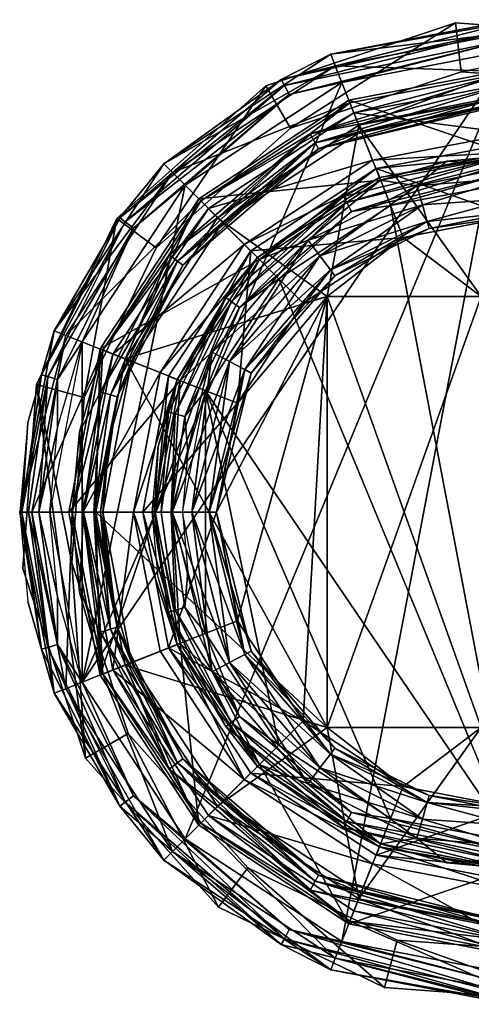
# Model space of a CAD drawing. Header units: centimetres. Extents: x -0.81 to 0.81, y -9.82 to -8.2.
# Tile 1 of 3: x -0.81 to -0.07, y -9.82 to -8.2. Entities that reach past the tile are written whole.
import ezdxf

# ---------------------------------------------------------------- set-up
doc = ezdxf.new("R2010")
doc.units = ezdxf.units.CM
doc.layers.get('0').update_dxf_attribs({"true_color": 0x5890e1})

msp = doc.modelspace()

# ---------------------------------------------------------------- meshes
at = {"color": 196, "true_color": 0x390888}
mesh = msp.add_polyface(dxfattribs=at)
corners = [(-0.084, -8.2847, 34.0349), (-0.3658, -8.3779, 34.0349), (-0.5872, -8.5752, 34.0349), (-0.7066, -8.8221, 34.0349), (-0.7266, -9.0954, 34.0349), (-0.6335, -9.3771, 34.0349), (-0.4362, -9.5986, 34.0349), (-0.4362, -9.5986, 3.5549), (-0.6335, -9.3771, 3.5549), (-0.7266, -9.0954, 3.5549), (-0.7066, -8.8221, 3.5549), (-0.5872, -8.5752, 3.5549), (-0.3658, -8.3779, 3.5549), (-0.084, -8.2847, 3.5549), (0.0934, -9.8188, 34.0349), (0.0934, -9.8188, 3.5549), (0.4064, -9.7152, 34.0349), (0.4064, -9.7153, 3.5549), (0.6526, -9.496, 34.0349), (0.6526, -9.496, 3.5549), (0.7851, -9.2218, 34.0349), (0.7851, -9.2218, 3.5549), (0.8074, -8.918, 34.0349), (0.8074, -8.918, 3.5549), (0.7039, -8.605, 34.0349), (0.7039, -8.605, 3.5549), (0.4846, -8.3588, 34.0349), (0.4846, -8.3588, 3.5549), (0.3658, -9.6448, 34.0349), (0.3658, -9.6448, 3.5549), (0.5872, -9.4475, 34.0349), (0.5872, -9.4475, 3.5549), (0.7066, -9.2006, 34.0349), (0.7066, -9.2007, 3.5549), (0.7266, -8.9273, 3.5549), (0.7266, -8.9273, 34.0349), (0.6335, -8.6456, 3.5549), (0.6335, -8.6456, 34.0349), (0.1893, -8.3047, 3.5549), (0.1893, -8.3047, 34.0349), (0.4362, -8.4241, 34.0349), (0.4362, -8.4241, 3.5549), (-0.1893, -9.718, 34.0349), (-0.1893, -9.718, 3.5549), (0.084, -9.738, 3.5549), (0.084, -9.738, 34.0349), (-0.7039, -9.4178, 34.0349), (-0.7039, -9.4178, 3.5549), (-0.8074, -9.1047, 34.0349), (-0.8074, -9.1047, 3.5549), (-0.7851, -8.8009, 34.0349), (-0.7851, -8.801, 3.5549), (-0.6526, -8.5267, 34.0349), (-0.6526, -8.5267, 3.5549), (-0.4064, -8.3075, 34.0349), (-0.4064, -8.3075, 3.5549), (0.2104, -8.2263, 3.5549), (0.2104, -8.2263, 34.0349), (-0.0934, -8.2039, 34.0349), (-0.0934, -8.204, 3.5549), (-0.2104, -9.7964, 34.0349), (-0.2104, -9.7964, 3.5549), (-0.4846, -9.6639, 3.5549), (-0.4846, -9.6639, 34.0349)]
mesh.append_faces([[corners[k] for k in face] for face in [(59, 57, 56), (42, 7, 6), (7, 5, 6), (8, 4, 5), (9, 3, 4), (10, 2, 3), (11, 1, 2), (12, 0, 1), (13, 39, 0), (46, 50, 48), (51, 47, 49), (60, 15, 14), (15, 16, 14), (17, 18, 16), (19, 20, 18), (21, 22, 20), (23, 24, 22), (25, 26, 24), (27, 57, 26), (44, 28, 29), (29, 30, 31), (31, 32, 33), (33, 35, 34), (35, 36, 34), (37, 41, 36), (41, 39, 38), (45, 43, 42), (47, 63, 46), (47, 48, 49), (49, 50, 51), (51, 52, 53), (53, 54, 55), (55, 58, 59), (13, 56, 38), (63, 61, 60)]], dxfattribs={"vtx0": -1, "color": 196})
mesh.append_faces([[corners[k] for k in face] for face in [(42, 14, 45), (14, 42, 60), (6, 60, 42), (60, 6, 63), (5, 63, 6), (63, 5, 46), (4, 46, 5), (2, 52, 3), (52, 2, 54), (1, 54, 2), (54, 1, 58), (0, 58, 1), (58, 0, 57), (39, 57, 0), (22, 35, 20), (32, 20, 35), (20, 32, 18), (30, 18, 32), (18, 30, 16), (28, 16, 30), (16, 28, 14), (57, 40, 26), (37, 26, 40), (26, 37, 24), (35, 24, 37), (24, 35, 22), (56, 13, 59), (12, 59, 13), (59, 12, 55), (11, 55, 12), (55, 11, 53), (10, 53, 11), (53, 10, 51), (9, 51, 10), (8, 47, 9), (47, 8, 62), (7, 62, 8), (62, 7, 61), (43, 61, 7), (61, 43, 15), (44, 15, 43), (15, 29, 17), (31, 17, 29), (17, 31, 19), (33, 19, 31), (19, 33, 21), (34, 21, 33), (21, 34, 23), (36, 25, 34)]], dxfattribs={"vtx0": -1, "vtx1": -1, "color": 196})
mesh.append_faces([[corners[k] for k in face] for face in [(46, 4, 50), (51, 9, 47)]], dxfattribs={"vtx0": -1, "vtx1": -1, "vtx2": -1, "color": 196})
mesh.append_faces([[corners[k] for k in face] for face in [(57, 39, 40), (15, 44, 29), (36, 27, 25), (41, 56, 27)]], dxfattribs={"vtx0": -1, "vtx2": -1, "color": 196})
mesh.append_faces([[corners[k] for k in face] for face in [(3, 50, 4), (50, 3, 52)]], dxfattribs={"vtx1": -1, "color": 196})
mesh.append_faces([[corners[k] for k in face] for face in [(28, 45, 14), (25, 23, 34), (36, 41, 27)]], dxfattribs={"vtx1": -1, "vtx2": -1, "color": 196})
mesh.append_faces([[corners[k] for k in face] for face in [(42, 43, 7), (7, 8, 5), (8, 9, 4), (9, 10, 3), (10, 11, 2), (11, 12, 1), (12, 13, 0), (13, 38, 39), (41, 38, 56), (60, 61, 15), (15, 17, 16), (17, 19, 18), (19, 21, 20), (21, 23, 22), (23, 25, 24), (25, 27, 26), (27, 56, 57), (44, 45, 28), (29, 28, 30), (31, 30, 32), (33, 32, 35), (35, 37, 36), (37, 40, 41), (41, 40, 39), (45, 44, 43), (47, 62, 63), (47, 46, 48), (49, 48, 50), (51, 50, 52), (53, 52, 54), (55, 54, 58), (59, 58, 57), (63, 62, 61)]], dxfattribs={"vtx2": -1, "color": 196})
mesh = msp.add_polyface(dxfattribs=at)
corners = [(-0.3809, -8.2972, 34.4019), (0, -8.2131, 34.419), (0, -8.202, 34.4019), (-0.3756, -8.307, 34.419), (0, -8.23, 34.4304), (-0.3677, -8.3219, 34.4304), (-0.2992, -8.2557, 34.3834), (0, -8.1986, 34.3834), (0, -8.2484, 34.4342), (-0.2808, -8.302, 34.4342), (-0.2674, -8.3359, 34.0349), (-0.2917, -8.2746, 34.0349), (0, -8.2849, 34.0349), (0, -8.2189, 34.0349), (-0.23, -8.4304, 32.5109), (-0.2608, -8.3526, 32.5109), (0, -8.3865, 32.5109), (0, -8.3028, 32.5109), (-0.2187, -8.4589, 34.2659), (-0.4419, -8.5695, 32.5109), (0, -8.4171, 34.2659), (-0.2992, -8.2557, 34.0553), (0, -8.1986, 34.0553), (-0.2487, -8.3832, 33.9333), (-0.4777, -8.5336, 33.9841), (-0.2487, -8.3832, 33.9841), (0, -8.3357, 33.9333), (0, -8.3357, 33.9841), (-0.2674, -8.3359, 32.6125), (-0.2674, -8.3359, 33.8825), (0, -8.2849, 32.6125), (0, -8.2849, 33.8825), (-0.3196, -8.412, 34.0028), (0, -8.3209, 34.0201), (0, -8.3322, 34.0028), (-0.3249, -8.4021, 34.0201), (0, -8.3036, 34.0314), (-0.333, -8.3869, 34.0314), (-0.333, -8.3869, 33.8861), (0, -8.3209, 33.8974), (0, -8.3036, 33.8861), (-0.3249, -8.4021, 33.8974), (0, -8.3322, 33.9146), (-0.3196, -8.412, 33.9146), (-0.2647, -8.5151, 34.3121), (0, -8.4321, 34.3009), (0, -8.4489, 34.3121), (-0.2726, -8.5002, 34.3009), (0, -8.421, 34.2842), (-0.2779, -8.4904, 34.2842), (-0.4202, -8.5911, 34.2659), (-0.3848, -8.6266, 34.3158), (-0.2003, -8.5055, 34.3158), (0, -8.4673, 34.3158)]
mesh.append_faces([[corners[k] for k in face] for face in [(0, 1, 2), (1, 0, 3), (3, 4, 1), (4, 3, 5), (6, 0, 2), (6, 2, 7), (8, 4, 9), (9, 4, 5), (10, 11, 12), (12, 11, 13), (14, 15, 16), (16, 15, 17), (18, 19, 14), (18, 14, 20), (20, 14, 16), (7, 21, 6), (21, 7, 22), (21, 13, 11), (13, 21, 22), (23, 24, 25), (23, 25, 26), (26, 25, 27), (28, 29, 30), (30, 29, 31), (15, 28, 30), (15, 30, 17), (32, 33, 34), (33, 32, 35), (35, 36, 33), (36, 35, 37), (37, 10, 12), (37, 12, 36), (34, 27, 25), (34, 25, 32), (38, 39, 40), (39, 38, 41), (41, 42, 39), (42, 41, 43), (43, 23, 26), (43, 26, 42), (29, 38, 31), (31, 38, 40), (44, 45, 46), (45, 44, 47), (47, 48, 45), (48, 47, 49), (20, 48, 18), (18, 48, 49), (18, 49, 50), (51, 44, 52), (52, 44, 46), (52, 46, 53)]], dxfattribs={"color": 196})
mesh = msp.add_polyface(dxfattribs=at)
corners = [(-0.6475, -8.5258, 34.4019), (-0.3756, -8.307, 34.419), (-0.3809, -8.2972, 34.4019), (-0.6386, -8.5324, 34.419), (-0.3677, -8.3219, 34.4304), (-0.6251, -8.5425, 34.4304), (-0.7557, -8.7122, 34.3834), (-0.5748, -8.4366, 34.3834), (-0.2992, -8.2557, 34.3834), (-0.2808, -8.302, 34.4342), (-0.5395, -8.4719, 34.4342), (-0.7094, -8.7305, 34.4342), (-0.5137, -8.4977, 34.0349), (-0.7368, -8.7197, 34.0349), (-0.5603, -8.451, 34.0349), (-0.2674, -8.3359, 34.0349), (-0.2917, -8.2746, 34.0349), (-0.4419, -8.5695, 32.5109), (-0.501, -8.5104, 32.5109), (-0.23, -8.4304, 32.5109), (-0.2608, -8.3526, 32.5109), (-0.4202, -8.5911, 34.2659), (-0.2187, -8.4589, 34.2659), (-0.2992, -8.2557, 34.0553), (-0.5748, -8.4366, 34.0553), (-0.7557, -8.7122, 34.0553), (-0.4777, -8.5336, 33.9333), (-0.4777, -8.5336, 33.9841), (-0.2487, -8.3832, 33.9333), (-0.5137, -8.4977, 33.8825), (-0.2674, -8.3359, 32.6125), (-0.5137, -8.4977, 32.6125), (-0.6754, -8.744, 33.8825), (-0.2674, -8.3359, 33.8825), (-0.6754, -8.744, 32.6125), (-0.5434, -8.6038, 34.0028), (-0.3249, -8.4021, 34.0201), (-0.3196, -8.412, 34.0028), (-0.5524, -8.597, 34.0201), (-0.333, -8.3869, 34.0314), (-0.5662, -8.5867, 34.0314), (-0.6754, -8.744, 34.0349), (-0.2487, -8.3832, 33.9841), (-0.5662, -8.5867, 33.8861), (-0.3249, -8.4021, 33.8974), (-0.333, -8.3869, 33.8861), (-0.5524, -8.597, 33.8974), (-0.3196, -8.412, 33.9146), (-0.5434, -8.6038, 33.9146), (-0.45, -8.6739, 34.3121), (-0.2726, -8.5002, 34.3009), (-0.2647, -8.5151, 34.3121), (-0.4634, -8.6638, 34.3009), (-0.2779, -8.4904, 34.2842), (-0.4723, -8.6571, 34.2842), (-0.3848, -8.6266, 34.3158)]
mesh.append_faces([[corners[k] for k in face] for face in [(0, 1, 2), (1, 0, 3), (3, 4, 1), (4, 3, 5), (6, 0, 7), (7, 0, 2), (7, 2, 8), (9, 4, 10), (10, 4, 5), (10, 5, 11), (12, 13, 14), (12, 14, 15), (15, 14, 16), (17, 18, 19), (19, 18, 20), (21, 17, 22), (8, 23, 24), (8, 24, 7), (7, 24, 25), (23, 16, 24), (24, 16, 14), (24, 14, 25), (26, 27, 28), (29, 30, 31), (29, 31, 32), (30, 29, 33), (18, 34, 31), (18, 31, 20), (20, 31, 30), (35, 36, 37), (36, 35, 38), (38, 39, 36), (39, 38, 40), (40, 41, 12), (40, 12, 39), (39, 12, 15), (37, 42, 27), (37, 27, 35), (43, 44, 45), (44, 43, 46), (46, 47, 44), (47, 46, 48), (48, 26, 47), (47, 26, 28), (32, 43, 29), (29, 43, 45), (29, 45, 33), (49, 50, 51), (52, 53, 50), (53, 52, 54), (21, 53, 54), (55, 49, 51)]], dxfattribs={"color": 196})
mesh = msp.add_polyface(dxfattribs=at)
corners = [(-0.5395, -8.4719, 34.4342), (-0.7094, -9.2922, 34.4342), (-0.2808, -8.302, 34.4342), (0, -8.2484, 34.4342), (-0.6754, -8.744, 34.0349), (-0.7368, -8.7197, 34.0349), (-0.5137, -8.4977, 34.0349), (0, -9.5554, 34.3158), (-0.5059, -8.8111, 34.3158), (-0.3848, -8.6266, 34.3158), (-0.2003, -8.5055, 34.3158), (0, -8.4673, 34.3158), (-0.6248, -9.0114, 32.5109), (-0.7086, -9.0114, 32.5109), (-0.5809, -8.7813, 32.5109), (-0.6588, -8.7506, 32.5109), (-0.4419, -8.5695, 32.5109), (-0.501, -8.5104, 32.5109), (-0.5525, -8.7926, 34.2659), (-0.4202, -8.5911, 34.2659), (-0.5943, -9.0114, 34.2659), (-0.6282, -8.7626, 33.9333), (-0.6756, -9.0114, 33.9841), (-0.6282, -8.7626, 33.9841), (-0.4777, -8.5336, 33.9333), (-0.4777, -8.5336, 33.9841), (-0.6754, -8.744, 33.8825), (-0.5137, -8.4977, 32.6125), (-0.6754, -8.744, 32.6125), (-0.6521, -8.8212, 34.0028), (-0.5524, -8.597, 34.0201), (-0.5434, -8.6038, 34.0028), (-0.6629, -8.818, 34.0201), (-0.5662, -8.5867, 34.0314), (-0.6794, -8.8132, 34.0314), (-0.6794, -8.8132, 33.8861), (-0.5524, -8.597, 33.8974), (-0.5662, -8.5867, 33.8861), (-0.6629, -8.818, 33.8974), (-0.5434, -8.6038, 33.9146), (-0.6521, -8.8212, 33.9146), (-0.6644, -8.8884, 33.9333), (-0.5399, -8.8539, 34.3121), (-0.4634, -8.6638, 34.3009), (-0.45, -8.6739, 34.3121), (-0.5561, -8.8492, 34.3009), (-0.4723, -8.6571, 34.2842), (-0.5668, -8.8461, 34.2842), (-0.2726, -8.5002, 34.3009), (-0.5843, -8.9033, 34.2659), (-0.5904, -9.0114, 34.2842), (-0.5792, -9.0114, 34.3009), (-0.5625, -9.0114, 34.3121), (-0.535, -8.9124, 34.3158), (-0.5441, -9.0114, 34.3158)]
mesh.append_faces([[corners[k] for k in face] for face in [(0, 1, 2), (2, 1, 3), (4, 5, 6), (7, 8, 9), (7, 9, 10), (7, 10, 11), (12, 13, 14), (14, 15, 16), (16, 15, 17), (18, 12, 14), (18, 14, 19), (19, 14, 16), (12, 18, 20), (21, 22, 23), (21, 23, 24), (24, 23, 25), (26, 27, 28), (15, 28, 17), (29, 30, 31), (30, 29, 32), (32, 33, 30), (33, 32, 34), (34, 4, 33), (31, 25, 23), (31, 23, 29), (35, 36, 37), (36, 35, 38), (38, 39, 36), (39, 38, 40), (40, 41, 21), (40, 21, 39), (39, 21, 24), (26, 35, 37), (42, 43, 44), (43, 42, 45), (45, 46, 43), (46, 45, 47), (48, 44, 43), (19, 46, 18), (18, 46, 47), (18, 47, 49), (49, 47, 50), (50, 47, 51), (51, 47, 45), (51, 45, 52), (52, 45, 42), (52, 42, 53), (53, 42, 8), (8, 42, 44), (8, 44, 9), (49, 50, 20), (52, 53, 54)]], dxfattribs={"color": 196})
mesh = msp.add_polyface(dxfattribs=at)
corners = [(0, -8.2484, 34.4342), (-0.7094, -9.2922, 34.4342), (-0.5395, -9.5509, 34.4342), (-0.2808, -9.7207, 34.4342), (0, -9.7743, 34.4342), (-0.5434, -9.4189, 34.0028), (-0.6629, -9.2047, 34.0201), (-0.6521, -9.2016, 34.0028), (-0.5524, -9.4257, 34.0201), (-0.6794, -9.2095, 34.0314), (-0.5662, -9.4361, 34.0314), (-0.6754, -9.2788, 34.0349), (-0.6282, -9.2601, 33.9841), (-0.4777, -9.4891, 33.9841), (-0.5662, -9.4361, 33.8861), (-0.6629, -9.2047, 33.8974), (-0.6794, -9.2095, 33.8861), (-0.5524, -9.4257, 33.8974), (-0.6521, -9.2016, 33.9146), (-0.5434, -9.4189, 33.9146), (-0.5137, -9.5251, 33.8825), (-0.6754, -9.2788, 33.8825), (-0.4777, -9.4891, 33.9333), (-0.6282, -9.2601, 33.9333), (-0.5059, -9.2116, 34.3158), (-0.5059, -8.8111, 34.3158), (-0.3848, -9.3961, 34.3158), (-0.2003, -9.5172, 34.3158), (0, -9.5554, 34.3158), (-0.5441, -9.0114, 34.3158), (-0.6588, -9.2722, 32.5109), (-0.5809, -9.2414, 32.5109), (-0.4419, -9.4532, 32.5109), (-0.501, -9.5124, 32.5109), (-0.6248, -9.0114, 32.5109), (-0.2647, -9.5076, 34.3121), (-0.4634, -9.3589, 34.3009), (-0.45, -9.3488, 34.3121), (-0.5561, -9.1735, 34.3009), (-0.5399, -9.1688, 34.3121), (-0.5668, -9.1767, 34.2842), (-0.4723, -9.3656, 34.2842), (-0.5904, -9.0114, 34.2842), (-0.5792, -9.0114, 34.3009), (-0.5625, -9.0114, 34.3121), (-0.535, -9.1103, 34.3158), (-0.4202, -9.4316, 34.2659), (-0.5525, -9.2301, 34.2659), (-0.5843, -9.1195, 34.2659), (-0.5943, -9.0114, 34.2659), (-0.6754, -9.2788, 32.6125), (-0.5137, -9.5251, 32.6125)]
mesh.append_faces([[corners[k] for k in face] for face in [(0, 1, 2), (0, 2, 3), (0, 3, 4), (5, 6, 7), (6, 5, 8), (8, 9, 6), (9, 8, 10), (10, 11, 9), (7, 12, 5), (5, 12, 13), (14, 15, 16), (15, 14, 17), (17, 18, 15), (18, 17, 19), (20, 14, 21), (21, 14, 16), (19, 22, 23), (19, 23, 18), (24, 25, 26), (26, 25, 27), (27, 25, 28), (25, 24, 29), (30, 31, 32), (30, 32, 33), (30, 34, 31), (35, 36, 37), (37, 38, 39), (38, 37, 36), (36, 40, 38), (40, 36, 41), (38, 42, 43), (38, 43, 44), (38, 44, 39), (39, 44, 45), (39, 45, 24), (39, 24, 37), (37, 24, 26), (41, 46, 47), (41, 47, 40), (40, 47, 48), (40, 48, 49), (40, 49, 42), (45, 44, 29), (42, 38, 40), (34, 49, 47), (34, 47, 31), (31, 47, 32), (32, 47, 46), (22, 13, 23), (23, 13, 12), (21, 50, 20), (30, 51, 50)]], dxfattribs={"color": 196})
mesh = msp.add_polyface(dxfattribs=at)
corners = [(0, -8.4018, 2.1529), (0, -8.5237, 2.0309), (-0.2244, -8.4445, 2.1529), (-0.2244, -8.4445, 3.3517), (0, -8.4018, 3.3517), (0, -8.4221, 3.3517), (0.2169, -8.4634, 3.3517), (-0.2169, -8.4634, 3.3517), (0.1571, -8.473, 3.3558), (0.1072, -8.4319, 3.3517), (0, -8.4406, 3.3535), (0, -8.4595, 3.3588), (0.1479, -8.5042, 3.3721), (0, -8.4939, 3.3815), (0, -8.4406, 3.5532), (0.1072, -8.4319, 3.5549), (0.1571, -8.473, 3.5509), (0, -8.4595, 3.5478), (0.1479, -8.5042, 3.5346), (0, -8.4939, 3.5252), (0, -8.4221, 3.5549), (0, -8.3243, 5.0789), (-0.0508, -8.6558, 5.0789), (0.2529, -8.3725, 5.0789), (-0.2529, -8.3725, 5.0789), (-0.2169, -8.4634, 3.5549), (-0.2692, -8.3313, 3.5549), (0, -8.2799, 3.5549), (0.2169, -8.4634, 3.5549), (0, -8.2799, 4.5709), (0.2272, -8.316, 4.5709), (-0.2692, -8.3313, 4.5709), (0.2244, -8.4445, 2.1529), (0.2244, -8.4445, 3.3517), (0.2692, -8.3313, 3.5549), (-0.1571, -8.473, 3.5509), (-0.1072, -8.4319, 3.5549), (-0.1479, -8.5042, 3.5346), (-0.1479, -8.5042, 3.3721), (-0.1571, -8.473, 3.3558), (-0.1072, -8.4319, 3.3517)]
mesh.append_faces([[corners[k] for k in face] for face in [(0, 1, 2), (3, 4, 2), (0, 2, 4), (4, 3, 5), (6, 4, 5), (7, 5, 3), (8, 9, 10), (11, 8, 10), (12, 8, 11), (13, 12, 11), (14, 15, 16), (17, 14, 16), (18, 17, 16), (19, 17, 18), (20, 15, 14), (5, 10, 9), (21, 22, 23), (24, 22, 21), (20, 25, 26), (27, 20, 26), (28, 20, 27), (29, 21, 30), (24, 21, 29), (31, 24, 29), (29, 27, 31), (26, 31, 27), (0, 32, 1), (4, 33, 0), (27, 29, 34), (35, 36, 14), (17, 35, 14), (37, 35, 17), (19, 37, 17), (11, 38, 13), (39, 38, 11), (10, 39, 11), (40, 39, 10), (5, 40, 10), (7, 39, 40), (25, 36, 35), (20, 14, 36)]], dxfattribs={"color": 196})
mesh = msp.add_polyface(dxfattribs=at)
corners = [(-0.3448, -8.6665, 2.0309), (-0.1795, -8.5579, 2.0309), (-0.3048, -8.6558, 2.0309), (-0.4534, -8.8318, 2.0309), (-0.4311, -8.5803, 2.1529), (-0.2244, -8.4445, 2.1529), (-0.2244, -8.4445, 3.3517), (-0.4311, -8.5803, 3.3517), (-0.5668, -8.7869, 2.1529), (-0.4167, -8.5947, 3.3517), (-0.2169, -8.4634, 3.3517), (-0.5479, -8.7945, 3.3517), (-0.4859, -8.5255, 5.0789), (-0.6389, -8.7585, 5.0789), (-0.3048, -8.6558, 5.0789), (-0.2529, -8.3725, 5.0789), (-0.4167, -8.5947, 3.5549), (-0.5479, -8.7945, 3.5549), (-0.6801, -8.7421, 3.5549), (-0.5172, -8.4941, 3.5549), (-0.2169, -8.4634, 3.5549), (-0.2692, -8.3313, 3.5549), (-0.2692, -8.3313, 4.5709), (-0.5172, -8.4941, 4.5709), (-0.6801, -8.7421, 4.5709), (-0.3365, -8.5627, 3.3558), (-0.4949, -8.7474, 3.3558), (-0.317, -8.5887, 3.3721), (-0.4661, -8.7628, 3.3721), (-0.2998, -8.6117, 3.4055), (-0.4408, -8.7763, 3.4055), (-0.2926, -8.6212, 3.4533), (-0.4303, -8.7819, 3.4533), (-0.2998, -8.6117, 3.5012), (-0.4408, -8.7763, 3.5012), (-0.317, -8.5887, 3.5346), (-0.4661, -8.7628, 3.5346), (-0.3365, -8.5627, 3.5509), (-0.4949, -8.7474, 3.5509), (-0.1479, -8.5042, 3.3721), (-0.1571, -8.473, 3.5509)]
mesh.append_faces([[corners[k] for k in face] for face in [(0, 1, 2), (0, 3, 4), (1, 0, 4), (5, 1, 4), (4, 6, 5), (7, 6, 4), (8, 7, 4), (9, 10, 6), (7, 9, 6), (11, 9, 7), (12, 13, 14), (12, 14, 15), (16, 17, 18), (19, 16, 18), (20, 16, 19), (21, 20, 19), (12, 15, 22), (23, 12, 22), (13, 12, 23), (24, 13, 23), (23, 22, 21), (19, 23, 21), (24, 23, 19), (18, 24, 19), (25, 26, 27), (28, 27, 26), (27, 28, 29), (29, 30, 31), (31, 32, 33), (33, 34, 35), (36, 35, 34), (35, 36, 37), (38, 37, 36), (27, 39, 25), (37, 40, 35), (9, 25, 10), (26, 25, 9), (11, 26, 9), (16, 20, 37), (38, 16, 37), (17, 16, 38)]], dxfattribs={"color": 196})
mesh = msp.add_polyface(dxfattribs=at)
corners = [(-0.3048, -8.6558, 1.9801), (-0.0508, -8.6558, 1.9801), (-0.3048, -9.367, 1.9801), (-0.3048, -8.6558, 2.0309), (-0.0508, -8.6558, 2.0309), (-0.0508, -9.367, 2.0309), (0, -8.5237, 2.0309), (0.1795, -8.5579, 2.0309), (-0.1795, -8.5579, 2.0309), (-0.2244, -8.4445, 2.1529), (-0.0508, -8.6558, 5.1297), (-0.3048, -8.6558, 5.1297), (-0.0508, -9.367, 5.1297), (-0.0508, -8.6558, 5.0789), (-0.0508, -9.367, 5.0789), (-0.3048, -8.6558, 5.0789), (0.1399, -8.5317, 3.4055), (0.1479, -8.5042, 3.3721), (0, -8.4939, 3.3815), (0, -8.5166, 3.4159), (0, -8.5237, 3.4533), (0.1366, -8.5432, 3.4533), (0.1399, -8.5317, 3.5012), (0, -8.4939, 3.5252), (0.1479, -8.5042, 3.5346), (0, -8.5166, 3.4907), (-0.2529, -8.3725, 5.0789), (-0.1571, -8.473, 3.3558), (-0.3365, -8.5627, 3.3558), (-0.1479, -8.5042, 3.3721), (-0.317, -8.5887, 3.3721), (-0.1399, -8.5317, 3.4055), (-0.2998, -8.6117, 3.4055), (-0.1366, -8.5432, 3.4533), (-0.2926, -8.6212, 3.4533), (-0.1399, -8.5317, 3.5012), (-0.2998, -8.6117, 3.5012), (-0.1479, -8.5042, 3.5346), (-0.317, -8.5887, 3.5346), (-0.1571, -8.473, 3.5509), (-0.2169, -8.4634, 3.3517), (-0.3365, -8.5627, 3.5509), (-0.2169, -8.4634, 3.5549)]
mesh.append_faces([[corners[k] for k in face] for face in [(0, 1, 2), (3, 4, 0), (1, 0, 4), (4, 5, 1), (6, 7, 4), (8, 6, 4), (3, 8, 4), (6, 8, 9), (10, 11, 12), (13, 10, 14), (13, 15, 10), (11, 10, 15), (16, 17, 18), (19, 16, 18), (20, 16, 19), (21, 16, 20), (22, 23, 24), (25, 23, 22), (21, 25, 22), (20, 25, 21), (15, 13, 26), (27, 28, 29), (29, 30, 31), (32, 31, 30), (31, 32, 33), (34, 33, 32), (33, 34, 35), (36, 35, 34), (35, 36, 37), (38, 37, 36), (37, 38, 39), (35, 37, 23), (25, 35, 23), (33, 35, 25), (20, 33, 25), (19, 33, 20), (31, 33, 19), (18, 31, 19), (29, 31, 18), (28, 27, 40), (41, 42, 39)]], dxfattribs={"color": 196})
mesh = msp.add_polyface(dxfattribs=at)
corners = [(-0.7094, -8.7305, 34.4342), (-0.7094, -9.2922, 34.4342), (-0.5395, -8.4719, 34.4342), (-0.7629, -9.0114, 34.4342), (-0.7769, -8.7848, 34.4019), (-0.6386, -8.5324, 34.419), (-0.6475, -8.5258, 34.4019), (-0.7664, -8.7878, 34.419), (-0.6251, -8.5425, 34.4304), (-0.7501, -8.7926, 34.4304), (-0.7814, -9.0114, 34.4304), (-0.7983, -9.0114, 34.419), (-0.8093, -9.0114, 34.4019), (-0.7992, -8.8634, 34.3834), (-0.7557, -8.7122, 34.3834), (-0.8128, -9.0114, 34.3834), (-0.7502, -8.8726, 34.4342), (-0.7264, -9.0114, 34.0349), (-0.7925, -9.0114, 34.0349), (-0.6754, -8.744, 34.0349), (-0.7368, -8.7197, 34.0349), (-0.5809, -8.7813, 32.5109), (-0.7086, -9.0114, 32.5109), (-0.6588, -8.7506, 32.5109), (-0.5748, -8.4366, 34.3834), (-0.7557, -8.7122, 34.0553), (-0.8128, -9.0114, 34.0553), (-0.5603, -8.451, 34.0349), (-0.6756, -9.0114, 33.9333), (-0.6756, -9.0114, 33.9841), (-0.6282, -8.7626, 33.9333), (-0.6754, -8.744, 33.8825), (-0.6754, -8.744, 32.6125), (-0.7264, -9.0114, 32.6125), (-0.7264, -9.0114, 33.8825), (-0.6794, -8.8132, 34.0314), (-0.6905, -9.0114, 34.0201), (-0.7077, -9.0114, 34.0314), (-0.7143, -8.8792, 34.0349), (-0.6629, -8.818, 34.0201), (-0.6521, -8.8212, 34.0028), (-0.6792, -9.0114, 34.0028), (-0.6282, -8.7626, 33.9841), (-0.6644, -8.8884, 33.9841), (-0.6629, -8.818, 33.8974), (-0.7077, -9.0114, 33.8861), (-0.6905, -9.0114, 33.8974), (-0.6521, -8.8212, 33.9146), (-0.6792, -9.0114, 33.9146), (-0.6644, -8.8884, 33.9333), (-0.6794, -8.8132, 33.8861), (-0.7143, -8.8792, 33.8825)]
mesh.append_faces([[corners[k] for k in face] for face in [(0, 1, 2), (1, 0, 3), (4, 5, 6), (5, 4, 7), (7, 8, 5), (8, 7, 9), (10, 7, 11), (11, 7, 12), (12, 7, 4), (12, 4, 13), (13, 4, 14), (14, 4, 6), (12, 13, 15), (0, 8, 9), (0, 9, 16), (16, 9, 10), (16, 10, 3), (7, 10, 9), (17, 18, 19), (19, 18, 20), (21, 22, 23), (24, 25, 14), (14, 25, 26), (14, 26, 15), (25, 27, 20), (25, 20, 26), (26, 20, 18), (28, 29, 30), (31, 32, 33), (31, 33, 34), (22, 33, 23), (23, 33, 32), (35, 36, 37), (35, 37, 38), (35, 38, 19), (36, 39, 40), (36, 40, 41), (40, 42, 43), (40, 43, 41), (41, 43, 29), (38, 37, 17), (36, 35, 39), (44, 45, 46), (44, 46, 47), (47, 46, 48), (47, 48, 49), (49, 48, 28), (45, 50, 51), (45, 51, 34), (51, 50, 31), (45, 44, 50)]], dxfattribs={"color": 196})
mesh = msp.add_polyface(dxfattribs=at)
corners = [(-0.3048, -8.6558, 1.9801), (-0.3048, -9.367, 1.9801), (-0.3048, -8.6558, 2.0309), (-0.4534, -8.8318, 2.0309), (-0.3448, -8.6665, 2.0309), (-0.4877, -9.0114, 2.0309), (-0.4534, -9.1909, 2.0309), (-0.6096, -9.0114, 2.1529), (-0.5668, -8.7869, 2.1529), (-0.4311, -8.5803, 2.1529), (-0.5668, -8.7869, 3.3517), (-0.4311, -8.5803, 3.3517), (-0.6096, -9.0114, 3.3517), (-0.5479, -8.7945, 3.3517), (-0.5893, -9.0114, 3.3517), (-0.3048, -8.6558, 5.1297), (-0.3048, -8.6558, 5.0789), (-0.3048, -9.367, 5.1297), (-0.6389, -8.7585, 5.0789), (-0.6871, -9.0114, 5.0789), (-0.3048, -9.367, 5.0789), (-0.5479, -8.7945, 3.5549), (-0.5893, -9.0114, 3.5549), (-0.7315, -9.0114, 3.5549), (-0.6801, -8.7421, 3.5549), (-0.6801, -8.7421, 4.5709), (-0.7315, -9.0114, 4.5709), (-0.4949, -8.7474, 3.3558), (-0.5608, -9.0114, 3.3558), (-0.4661, -8.7628, 3.3721), (-0.5283, -9.0114, 3.3721), (-0.4408, -8.7763, 3.4055), (-0.4997, -9.0114, 3.4055), (-0.2998, -8.6117, 3.4055), (-0.4303, -8.7819, 3.4533), (-0.4877, -9.0114, 3.4533), (-0.2926, -8.6212, 3.4533), (-0.4408, -8.7763, 3.5012), (-0.4997, -9.0114, 3.5012), (-0.2998, -8.6117, 3.5012), (-0.4661, -8.7628, 3.5346), (-0.5283, -9.0114, 3.5346), (-0.4949, -8.7474, 3.5509), (-0.5608, -9.0114, 3.5509)]
mesh.append_faces([[corners[k] for k in face] for face in [(0, 1, 2), (3, 4, 2), (5, 3, 2), (6, 5, 2), (3, 5, 7), (8, 3, 7), (9, 3, 8), (10, 11, 8), (7, 10, 8), (12, 10, 7), (10, 13, 11), (14, 13, 10), (12, 14, 10), (15, 16, 17), (18, 19, 20), (16, 18, 20), (21, 22, 23), (24, 21, 23), (19, 18, 25), (26, 19, 25), (26, 25, 24), (23, 26, 24), (27, 28, 29), (30, 29, 28), (29, 30, 31), (32, 31, 30), (31, 33, 29), (31, 32, 34), (35, 34, 32), (34, 36, 31), (34, 35, 37), (38, 37, 35), (37, 39, 34), (37, 38, 40), (41, 40, 38), (40, 41, 42), (43, 42, 41), (14, 27, 13), (28, 27, 14), (43, 21, 42), (22, 21, 43)]], dxfattribs={"color": 196})
mesh = msp.add_polyface(dxfattribs=at)
corners = [(-0.3048, -9.367, 2.0309), (-0.3048, -8.6558, 2.0309), (-0.3048, -9.367, 1.9801), (-0.3448, -9.3562, 2.0309), (-0.4534, -9.1909, 2.0309), (-0.5668, -9.2358, 2.1529), (-0.4877, -9.0114, 2.0309), (-0.6096, -9.0114, 2.1529), (-0.6096, -9.0114, 3.3517), (-0.5668, -9.2358, 3.3517), (-0.4311, -9.4425, 3.3517), (-0.5479, -9.2283, 3.3517), (-0.5893, -9.0114, 3.3517), (-0.4167, -9.428, 3.3517), (-0.3048, -9.367, 5.0789), (-0.3048, -9.367, 5.1297), (-0.3048, -8.6558, 5.0789), (-0.6871, -9.0114, 5.0789), (-0.6389, -9.2643, 5.0789), (-0.5893, -9.0114, 3.5549), (-0.5479, -9.2283, 3.5549), (-0.6801, -9.2806, 3.5549), (-0.7315, -9.0114, 3.5549), (-0.7315, -9.0114, 4.5709), (-0.6801, -9.2806, 4.5709), (-0.5608, -9.0114, 3.3558), (-0.4949, -9.2753, 3.3558), (-0.5283, -9.0114, 3.3721), (-0.4661, -9.26, 3.3721), (-0.4997, -9.0114, 3.4055), (-0.4408, -9.2465, 3.4055), (-0.2998, -9.4111, 3.4055), (-0.4303, -9.2409, 3.4533), (-0.4877, -9.0114, 3.4533), (-0.2926, -9.4015, 3.4533), (-0.4408, -9.2465, 3.5012), (-0.4997, -9.0114, 3.5012), (-0.2998, -9.4111, 3.5012), (-0.4661, -9.26, 3.5346), (-0.5283, -9.0114, 3.5346), (-0.5608, -9.0114, 3.5509), (-0.4949, -9.2753, 3.5509), (-0.4167, -9.428, 3.5549)]
mesh.append_faces([[corners[k] for k in face] for face in [(0, 1, 2), (3, 4, 1), (0, 3, 1), (4, 3, 5), (6, 4, 5), (7, 6, 5), (5, 8, 7), (9, 8, 5), (10, 9, 5), (11, 12, 8), (9, 11, 8), (13, 11, 9), (14, 15, 16), (17, 18, 14), (19, 20, 21), (22, 19, 21), (21, 23, 22), (24, 23, 21), (17, 24, 18), (23, 24, 17), (25, 26, 27), (28, 27, 26), (27, 28, 29), (30, 29, 28), (30, 31, 32), (29, 30, 33), (32, 33, 30), (32, 34, 35), (33, 32, 36), (35, 36, 32), (35, 37, 38), (36, 35, 39), (38, 39, 35), (39, 38, 40), (41, 40, 38), (11, 25, 12), (26, 25, 11), (13, 26, 11), (20, 19, 40), (41, 20, 40), (42, 20, 41)]], dxfattribs={"color": 196})
mesh = msp.add_polyface(dxfattribs=at)
corners = [(-0.0508, -9.367, 1.9801), (-0.3048, -9.367, 1.9801), (-0.0508, -8.6558, 1.9801), (-0.0508, -9.367, 2.0309), (-0.3048, -9.367, 2.0309), (-0.0508, -8.6558, 2.0309), (0.1795, -9.4648, 2.0309), (0, -9.4991, 2.0309), (-0.1795, -9.4648, 2.0309), (-0.2244, -9.5782, 2.1529), (-0.3048, -9.367, 5.1297), (-0.0508, -9.367, 5.1297), (-0.3048, -8.6558, 5.1297), (-0.3048, -9.367, 5.0789), (-0.0508, -9.367, 5.0789), (-0.0508, -8.6558, 5.1297), (0.1399, -9.491, 3.4055), (0, -9.5288, 3.3815), (0.1479, -9.5186, 3.3721), (0, -9.5062, 3.4159), (0, -9.4991, 3.4533), (0.1366, -9.4795, 3.4533), (0, -9.5062, 3.4907), (0.1399, -9.491, 3.5012), (0, -9.5288, 3.5252), (0.1479, -9.5186, 3.5346), (-0.2529, -9.6502, 5.0789), (-0.1479, -9.5186, 3.3721), (-0.317, -9.434, 3.3721), (-0.1571, -9.5498, 3.3558), (-0.1399, -9.491, 3.4055), (-0.2998, -9.4111, 3.4055), (-0.2926, -9.4015, 3.4533), (-0.1366, -9.4795, 3.4533), (-0.2998, -9.4111, 3.5012), (-0.1399, -9.491, 3.5012), (-0.317, -9.434, 3.5346), (-0.1479, -9.5186, 3.5346), (-0.1571, -9.5498, 3.5509), (-0.3365, -9.46, 3.5509), (-0.3365, -9.46, 3.3558), (-0.2169, -9.5593, 3.3517), (-0.2169, -9.5593, 3.5549)]
mesh.append_faces([[corners[k] for k in face] for face in [(0, 1, 2), (3, 4, 0), (1, 0, 4), (0, 2, 3), (3, 5, 6), (7, 3, 6), (8, 3, 7), (4, 3, 8), (8, 7, 9), (10, 11, 12), (13, 14, 10), (11, 10, 14), (11, 14, 15), (16, 17, 18), (19, 17, 16), (20, 19, 16), (21, 20, 16), (22, 20, 21), (23, 22, 21), (24, 22, 23), (25, 24, 23), (13, 26, 14), (27, 28, 29), (30, 31, 27), (31, 30, 32), (33, 32, 30), (32, 33, 34), (35, 34, 33), (34, 35, 36), (37, 36, 35), (38, 39, 37), (29, 40, 41), (30, 27, 17), (19, 30, 17), (20, 30, 19), (33, 30, 20), (38, 42, 39), (35, 24, 37), (22, 24, 35), (33, 22, 35), (20, 22, 33)]], dxfattribs={"color": 196})
mesh = msp.add_polyface(dxfattribs=at)
corners = [(-0.6754, -9.2788, 34.0349), (-0.5603, -9.5717, 34.0349), (-0.7368, -9.3031, 34.0349), (-0.7264, -9.0114, 34.0349), (-0.7925, -9.0114, 34.0349), (-0.6794, -9.2095, 34.0314), (-0.7143, -9.1435, 34.0349), (-0.7077, -9.0114, 34.0314), (-0.6629, -9.2047, 34.0201), (-0.6905, -9.0114, 34.0201), (-0.6521, -9.2016, 34.0028), (-0.6792, -9.0114, 34.0028), (-0.6644, -9.1343, 33.9841), (-0.6756, -9.0114, 33.9841), (-0.6282, -9.2601, 33.9841), (-0.6754, -9.2788, 33.8825), (-0.6794, -9.2095, 33.8861), (-0.7143, -9.1435, 33.8825), (-0.7077, -9.0114, 33.8861), (-0.7264, -9.0114, 33.8825), (-0.6521, -9.2016, 33.9146), (-0.6282, -9.2601, 33.9333), (-0.6644, -9.1343, 33.9333), (-0.6756, -9.0114, 33.9333), (-0.6792, -9.0114, 33.9146), (-0.6629, -9.2047, 33.8974), (-0.6905, -9.0114, 33.8974), (-0.6248, -9.0114, 32.5109), (-0.6588, -9.2722, 32.5109), (-0.7086, -9.0114, 32.5109), (-0.8128, -9.0114, 34.3834), (-0.8128, -9.0114, 34.0553), (-0.7557, -9.3106, 34.0553), (-0.7557, -9.3106, 34.3834), (-0.5748, -9.5861, 34.0553), (-0.7264, -9.0114, 32.6125), (-0.6754, -9.2788, 32.6125), (-0.6475, -9.4969, 34.4019), (-0.7664, -9.2349, 34.419), (-0.7769, -9.2379, 34.4019), (-0.6386, -9.4903, 34.419), (-0.7501, -9.2301, 34.4304), (-0.6251, -9.4802, 34.4304), (-0.7094, -9.2922, 34.4342), (-0.7502, -9.1501, 34.4342), (-0.7814, -9.0114, 34.4304), (-0.7983, -9.0114, 34.419), (-0.8093, -9.0114, 34.4019), (-0.7992, -9.1593, 34.3834), (-0.7629, -9.0114, 34.4342)]
mesh.append_faces([[corners[k] for k in face] for face in [(0, 1, 2), (0, 2, 3), (3, 2, 4), (5, 0, 6), (5, 6, 7), (5, 7, 8), (8, 7, 9), (8, 9, 10), (10, 9, 11), (10, 11, 12), (12, 11, 13), (7, 6, 3), (10, 12, 14), (15, 16, 17), (17, 16, 18), (17, 18, 19), (20, 21, 22), (20, 22, 23), (20, 23, 24), (20, 24, 25), (25, 24, 26), (25, 26, 16), (16, 26, 18), (27, 28, 29), (30, 31, 32), (30, 32, 33), (33, 32, 34), (31, 4, 32), (32, 4, 2), (32, 2, 34), (21, 14, 23), (23, 14, 13), (19, 35, 15), (15, 35, 36), (28, 36, 29), (29, 36, 35), (37, 38, 39), (38, 37, 40), (40, 41, 38), (41, 40, 42), (42, 43, 41), (41, 43, 44), (41, 44, 45), (41, 45, 46), (41, 46, 38), (38, 46, 47), (38, 47, 39), (33, 37, 39), (33, 39, 48), (48, 39, 30), (30, 39, 47), (45, 44, 49)]], dxfattribs={"color": 196})
mesh = msp.add_polyface(dxfattribs=at)
corners = [(-0.3448, -9.3562, 2.0309), (-0.3048, -9.367, 2.0309), (-0.1795, -9.4648, 2.0309), (-0.4311, -9.4425, 2.1529), (-0.2244, -9.5782, 2.1529), (-0.5668, -9.2358, 2.1529), (-0.4311, -9.4425, 3.3517), (-0.2244, -9.5782, 3.3517), (-0.4167, -9.428, 3.3517), (-0.5668, -9.2358, 3.3517), (-0.2169, -9.5593, 3.3517), (-0.4859, -9.4972, 5.0789), (-0.2529, -9.6502, 5.0789), (-0.3048, -9.367, 5.0789), (-0.6389, -9.2643, 5.0789), (-0.4167, -9.428, 3.5549), (-0.2169, -9.5593, 3.5549), (-0.2692, -9.6915, 3.5549), (-0.5172, -9.5286, 3.5549), (-0.5479, -9.2283, 3.5549), (-0.6801, -9.2806, 3.5549), (-0.6801, -9.2806, 4.5709), (-0.5172, -9.5286, 4.5709), (-0.2692, -9.6915, 4.5709), (-0.3365, -9.46, 3.3558), (-0.1571, -9.5498, 3.3558), (-0.317, -9.434, 3.3721), (-0.1479, -9.5186, 3.3721), (-0.2998, -9.4111, 3.4055), (-0.317, -9.434, 3.5346), (-0.1479, -9.5186, 3.5346), (-0.3365, -9.46, 3.5509), (-0.4949, -9.2753, 3.3558), (-0.4661, -9.26, 3.3721), (-0.4408, -9.2465, 3.4055), (-0.2926, -9.4015, 3.4533), (-0.4303, -9.2409, 3.4533), (-0.2998, -9.4111, 3.5012), (-0.4408, -9.2465, 3.5012), (-0.4661, -9.26, 3.5346), (-0.4949, -9.2753, 3.5509)]
mesh.append_faces([[corners[k] for k in face] for face in [(0, 1, 2), (3, 2, 4), (0, 2, 3), (5, 0, 3), (3, 6, 5), (7, 6, 3), (4, 7, 3), (6, 8, 9), (10, 8, 6), (7, 10, 6), (11, 12, 13), (14, 11, 13), (15, 16, 17), (18, 15, 17), (19, 15, 18), (20, 19, 18), (18, 21, 20), (22, 21, 18), (23, 22, 18), (17, 23, 18), (11, 23, 12), (22, 23, 11), (14, 22, 11), (21, 22, 14), (24, 25, 26), (26, 27, 28), (29, 30, 31), (32, 24, 33), (26, 33, 24), (33, 26, 34), (28, 34, 26), (35, 36, 28), (37, 38, 35), (29, 39, 37), (39, 29, 40), (31, 40, 29), (24, 32, 8), (10, 24, 8), (31, 15, 40), (16, 15, 31)]], dxfattribs={"color": 196})
mesh = msp.add_polyface(dxfattribs=at)
corners = [(-0.2674, -9.6868, 34.0349), (-0.2917, -9.7482, 34.0349), (-0.5137, -9.5251, 34.0349), (-0.5603, -9.5717, 34.0349), (-0.6754, -9.2788, 34.0349), (-0.3196, -9.6107, 34.0028), (-0.5524, -9.4257, 34.0201), (-0.5434, -9.4189, 34.0028), (-0.3249, -9.6207, 34.0201), (-0.5662, -9.4361, 34.0314), (-0.333, -9.6358, 34.0314), (-0.4777, -9.4891, 33.9841), (-0.2487, -9.6396, 33.9841), (-0.333, -9.6358, 33.8861), (-0.5524, -9.4257, 33.8974), (-0.5662, -9.4361, 33.8861), (-0.3249, -9.6207, 33.8974), (-0.5434, -9.4189, 33.9146), (-0.3196, -9.6107, 33.9146), (-0.2674, -9.6868, 33.8825), (-0.5137, -9.5251, 33.8825), (-0.2487, -9.6396, 33.9333), (-0.4777, -9.4891, 33.9333), (-0.501, -9.5124, 32.5109), (-0.4419, -9.4532, 32.5109), (-0.23, -9.5923, 32.5109), (-0.2608, -9.6701, 32.5109), (-0.4634, -9.3589, 34.3009), (-0.2647, -9.5076, 34.3121), (-0.2726, -9.5225, 34.3009), (-0.4723, -9.3656, 34.2842), (-0.2779, -9.5324, 34.2842), (-0.45, -9.3488, 34.3121), (-0.3848, -9.3961, 34.3158), (-0.4202, -9.4316, 34.2659), (-0.2187, -9.5639, 34.2659), (-0.7557, -9.3106, 34.3834), (-0.5748, -9.5861, 34.0553), (-0.5748, -9.5861, 34.3834), (-0.2992, -9.7671, 34.0553), (-0.2992, -9.7671, 34.3834), (-0.7368, -9.3031, 34.0349), (-0.6754, -9.2788, 32.6125), (-0.5137, -9.5251, 32.6125), (-0.2674, -9.6868, 32.6125), (-0.6588, -9.2722, 32.5109), (-0.3809, -9.7255, 34.4019), (-0.6386, -9.4903, 34.419), (-0.6475, -9.4969, 34.4019), (-0.3756, -9.7158, 34.419), (-0.6251, -9.4802, 34.4304), (-0.3677, -9.7008, 34.4304), (-0.2808, -9.7207, 34.4342), (-0.5395, -9.5509, 34.4342), (-0.7094, -9.2922, 34.4342)]
mesh.append_faces([[corners[k] for k in face] for face in [(0, 1, 2), (2, 1, 3), (2, 3, 4), (5, 6, 7), (6, 5, 8), (8, 9, 6), (9, 8, 10), (10, 0, 2), (10, 2, 9), (9, 2, 4), (7, 11, 5), (5, 11, 12), (13, 14, 15), (14, 13, 16), (16, 17, 14), (17, 16, 18), (19, 13, 20), (20, 13, 15), (18, 21, 22), (18, 22, 17), (23, 24, 25), (23, 25, 26), (27, 28, 29), (29, 30, 27), (30, 29, 31), (32, 33, 28), (31, 34, 30), (24, 34, 35), (36, 37, 38), (38, 37, 39), (38, 39, 40), (37, 41, 3), (37, 3, 39), (39, 3, 1), (22, 12, 11), (20, 42, 43), (20, 43, 19), (19, 43, 44), (23, 44, 43), (23, 43, 45), (44, 23, 26), (46, 47, 48), (47, 46, 49), (49, 50, 47), (50, 49, 51), (51, 52, 53), (51, 53, 50), (50, 53, 54), (40, 46, 38), (38, 46, 48), (38, 48, 36)]], dxfattribs={"color": 196})
mesh = msp.add_polyface(dxfattribs=at)
corners = [(0, -9.621, 2.1529), (-0.2244, -9.5782, 2.1529), (0, -9.4991, 2.0309), (-0.2244, -9.5782, 3.3517), (0, -9.621, 3.3517), (0, -9.6007, 3.3517), (-0.2169, -9.5593, 3.3517), (0.2169, -9.5593, 3.3517), (0, -9.5822, 3.3535), (0.1072, -9.5908, 3.3517), (0.1571, -9.5498, 3.3558), (0, -9.5633, 3.3588), (0.1479, -9.5186, 3.3721), (0, -9.5288, 3.3815), (0, -9.5633, 3.5478), (0, -9.5288, 3.5252), (0.1479, -9.5186, 3.5346), (0.1571, -9.5498, 3.5509), (0, -9.5822, 3.5532), (0.1072, -9.5908, 3.5549), (0, -9.6007, 3.5549), (0, -9.6985, 5.0789), (0.2529, -9.6502, 5.0789), (-0.0508, -9.367, 5.0789), (-0.2529, -9.6502, 5.0789), (0, -9.7429, 3.5549), (-0.2692, -9.6915, 3.5549), (0.2169, -9.5593, 3.5549), (-0.2169, -9.5593, 3.5549), (0, -9.7429, 4.5709), (-0.2692, -9.6915, 4.5709), (0.1795, -9.4648, 2.0309), (0.2244, -9.5782, 2.1529), (0.2692, -9.6915, 3.5549), (-0.1072, -9.5908, 3.3517), (-0.1571, -9.5498, 3.3558), (-0.1479, -9.5186, 3.3721), (-0.1072, -9.5908, 3.5549), (-0.1571, -9.5498, 3.5509), (-0.1479, -9.5186, 3.5346)]
mesh.append_faces([[corners[k] for k in face] for face in [(0, 1, 2), (0, 3, 1), (4, 3, 0), (5, 6, 3), (4, 5, 3), (7, 5, 4), (8, 9, 10), (5, 9, 8), (11, 8, 10), (12, 11, 10), (13, 11, 12), (14, 15, 16), (17, 14, 16), (18, 14, 17), (19, 18, 17), (20, 18, 19), (21, 22, 23), (24, 21, 23), (25, 26, 20), (27, 25, 20), (28, 20, 26), (29, 30, 26), (25, 29, 26), (2, 31, 0), (0, 32, 4), (21, 29, 22), (24, 29, 21), (30, 29, 24), (25, 33, 29), (34, 35, 6), (8, 35, 34), (5, 8, 34), (11, 35, 8), (36, 35, 11), (13, 36, 11), (37, 28, 38), (18, 37, 38), (14, 18, 38), (39, 14, 38), (15, 14, 39), (20, 37, 18)]], dxfattribs={"color": 196})
mesh = msp.add_polyface(dxfattribs=at)
corners = [(0, -9.7378, 34.0349), (0, -9.8038, 34.0349), (-0.2674, -9.6868, 34.0349), (-0.2917, -9.7482, 34.0349), (0, -9.6906, 34.0028), (-0.3249, -9.6207, 34.0201), (-0.3196, -9.6107, 34.0028), (0, -9.7018, 34.0201), (-0.333, -9.6358, 34.0314), (0, -9.7191, 34.0314), (-0.2487, -9.6396, 33.9841), (0, -9.687, 33.9841), (0, -9.7191, 33.8861), (-0.3249, -9.6207, 33.8974), (-0.333, -9.6358, 33.8861), (0, -9.7018, 33.8974), (-0.3196, -9.6107, 33.9146), (0, -9.6906, 33.9146), (0, -9.7378, 33.8825), (-0.2674, -9.6868, 33.8825), (0, -9.687, 33.9333), (-0.2487, -9.6396, 33.9333), (0, -9.6362, 32.5109), (0, -9.7199, 32.5109), (-0.23, -9.5923, 32.5109), (-0.2608, -9.6701, 32.5109), (0, -9.5738, 34.3121), (-0.2726, -9.5225, 34.3009), (-0.2647, -9.5076, 34.3121), (0, -9.5906, 34.3009), (-0.2779, -9.5324, 34.2842), (0, -9.6018, 34.2842), (-0.3848, -9.3961, 34.3158), (-0.2003, -9.5172, 34.3158), (0, -9.5554, 34.3158), (0, -9.6056, 34.2659), (-0.2187, -9.5639, 34.2659), (-0.4202, -9.4316, 34.2659), (-0.4419, -9.4532, 32.5109), (-0.2992, -9.7671, 34.3834), (-0.2992, -9.7671, 34.0553), (0, -9.8242, 34.0553), (0, -9.8242, 34.3834), (-0.4777, -9.4891, 33.9333), (-0.2674, -9.6868, 32.6125), (0, -9.7378, 32.6125), (0, -9.8207, 34.4019), (-0.3756, -9.7158, 34.419), (-0.3809, -9.7255, 34.4019), (0, -9.8096, 34.419), (-0.3677, -9.7008, 34.4304), (0, -9.7928, 34.4304), (0, -9.7743, 34.4342), (-0.2808, -9.7207, 34.4342)]
mesh.append_faces([[corners[k] for k in face] for face in [(0, 1, 2), (2, 1, 3), (4, 5, 6), (5, 4, 7), (7, 8, 5), (8, 7, 9), (9, 0, 2), (9, 2, 8), (6, 10, 4), (4, 10, 11), (12, 13, 14), (13, 12, 15), (15, 16, 13), (16, 15, 17), (18, 12, 19), (19, 12, 14), (17, 20, 21), (17, 21, 16), (22, 23, 24), (24, 23, 25), (26, 27, 28), (27, 26, 29), (29, 30, 27), (30, 29, 31), (28, 32, 33), (28, 33, 26), (26, 33, 34), (31, 35, 36), (31, 36, 30), (30, 36, 37), (38, 36, 24), (24, 36, 22), (22, 36, 35), (39, 40, 41), (39, 41, 42), (40, 3, 41), (41, 3, 1), (21, 11, 10), (21, 10, 43), (11, 21, 20), (19, 44, 18), (18, 44, 45), (44, 25, 45), (45, 25, 23), (46, 47, 48), (47, 46, 49), (49, 50, 47), (50, 49, 51), (51, 52, 53), (51, 53, 50), (42, 46, 39), (39, 46, 48)]], dxfattribs={"color": 196})

doc.saveas('drawing.dxf')
